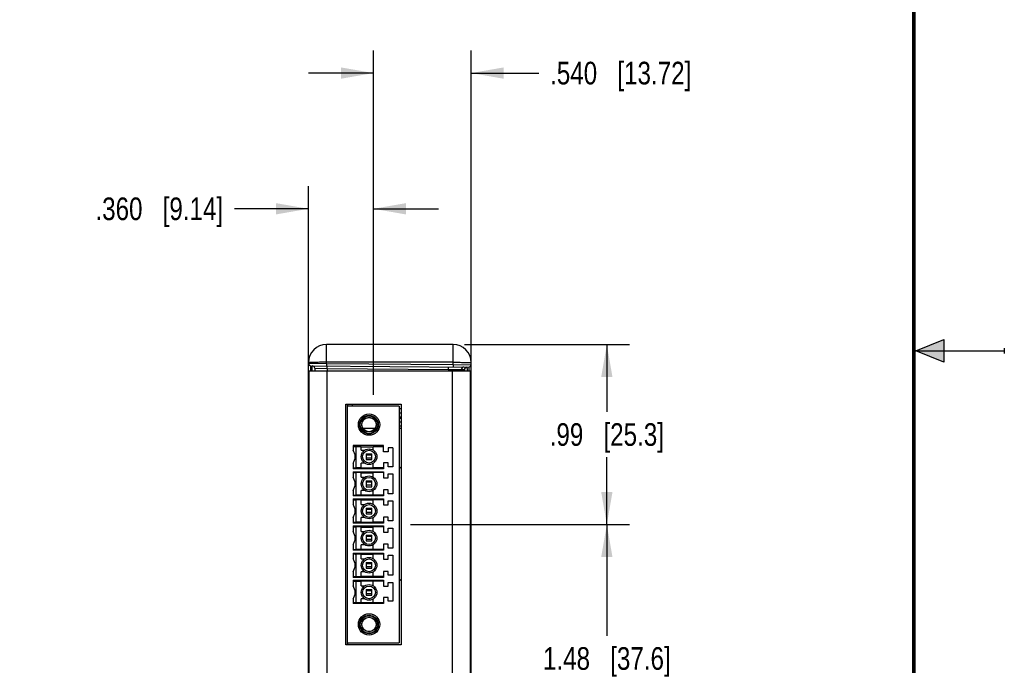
# Model space of a CAD drawing. Header units: inches. Extents: x 0 to 22, y 0 to 17.
# Tile 23 of 33: x 16.6 to 22, y 6.8 to 10.3. Entities that reach past the tile are written whole.
import ezdxf

# ---------------------------------------------------------------- set-up
doc = ezdxf.new("R2010")
doc.units = ezdxf.units.IN
doc.header["$LTSCALE"] = 1.21
doc.header["$MEASUREMENT"] = 0
doc.layers.get('0').update_dxf_attribs({"linetype": 'CONTINUOUS'})
doc.layers.add('COSMETIC', color=7, linetype='CONTINUOUS')
doc.layers.add('DIMENSIONS', color=7, linetype='CONTINUOUS')
doc.styles.get("Standard").update_dxf_attribs({"font": 'txt', "width": 0.8})
doc.dimstyles.new('DIMSTYLE_1', dxfattribs={"dimtxt": 0.125, "dimasz": 0.18, "dimexe": 0.125, "dimexo": 0.0625, "dimgap": 0.0625, "dimtad": 0, "dimtih": 1, "dimtoh": 1, "dimzin": 4, "dimdsep": 46, "dimtxsty": 'STANDARD', "dimblk": '_FILLED', "dimblk1": '_FILLED', "dimblk2": '_FILLED', "dimcen": 0.09, "dimadec": 0, "dimazin": 0, "dimtp": 0.001, "dimtm": 0.001, "dimtfac": 1, "dimtofl": 0, "dimtmove": 0, "dimatfit": 3, "dimldrblk": '_FILLED', "dimfxl": 1, "dimtolj": 1, "dimtzin": 4, "dimarcsym": 0})
doc.dimstyles.new('DIMSTYLE_2', dxfattribs={"dimtxt": 0.125, "dimasz": 0.18, "dimexe": 0.125, "dimexo": 0.0625, "dimgap": 0.0625, "dimtad": 0, "dimtih": 1, "dimtoh": 1, "dimdec": 3, "dimzin": 4, "dimdsep": 46, "dimtxsty": 'STANDARD', "dimblk": '_FILLED', "dimblk1": '_FILLED', "dimblk2": '_FILLED', "dimcen": 0.09, "dimadec": 0, "dimazin": 0, "dimtp": 0.001, "dimtm": 0.001, "dimtfac": 1, "dimtdec": 3, "dimtofl": 0, "dimtmove": 0, "dimatfit": 3, "dimldrblk": '_FILLED', "dimfxl": 1, "dimtolj": 1, "dimtzin": 4, "dimarcsym": 0})

# ---------------------------------------------------------------- blocks, each defined once
blk = doc.blocks.new('_FILLED')
at = {"color": 0, "linetype": 'BYBLOCK'}
blk.add_solid([(0, 0), (-1, 0.174), (-1, -0.174)], dxfattribs=at)
blk = doc.blocks.new('*D2')
at = {"layer": 'DIMENSIONS', "color": 2, "linetype": 'CONTINUOUS'}
for p, q in [((19.0149, 8.5346), (19.9274, 8.5346)), ((19.8024, 8.5346), (19.8024, 8.1622)), ((19.8024, 7.5397), (19.8024, 7.9122)), ((18.7174, 7.5397), (19.9274, 7.5397))]:
    blk.add_line(p, q, dxfattribs=at)
at = {"layer": 'DIMENSIONS', "color": 2, "linetype": 'CONTINUOUS', "xscale": 0.18, "yscale": 0.18, "zscale": 0.18}
for p, rotation in [((19.8024, 8.5346), 90), ((19.8024, 7.5397), 270)]:
    blk.add_blockref('_FILLED', p, dxfattribs=dict(at, rotation=rotation))
at = {"layer": 'DIMENSIONS', "color": 2, "linetype": 'CONTINUOUS', "insert": (19.8024, 8.0997), "char_height": 0.125, "width": 1.025, "attachment_point": 2, "line_spacing_factor": 0.9}
blk.add_mtext('.99{\\Ftxt.shx;\\W1.000000;\\H0.125000; }[25.3]', dxfattribs=at)
blk = doc.blocks.new('*D3')
at = {"layer": 'DIMENSIONS', "color": 2, "linetype": 'CONTINUOUS'}
for p, q in [((18.7174, 7.5397), (19.9274, 7.5397)), ((19.8024, 7.5397), (19.8024, 6.9246)), ((19.8024, 6.0594), (19.8024, 6.6746)), ((18.7174, 6.0594), (19.9274, 6.0594))]:
    blk.add_line(p, q, dxfattribs=at)
at = {"layer": 'DIMENSIONS', "color": 2, "linetype": 'CONTINUOUS', "xscale": 0.18, "yscale": 0.18, "zscale": 0.18}
for p, rotation in [((19.8024, 7.5397), 90), ((19.8024, 6.0594), 270)]:
    blk.add_blockref('_FILLED', p, dxfattribs=dict(at, rotation=rotation))
at = {"layer": 'DIMENSIONS', "color": 2, "linetype": 'CONTINUOUS', "insert": (19.8024, 6.8621), "char_height": 0.125, "width": 1.125, "attachment_point": 2, "line_spacing_factor": 0.9}
blk.add_mtext('1.48{\\Ftxt.shx;\\W1.000000;\\H0.125000; }[37.6]', dxfattribs=at)
blk = doc.blocks.new('*D4')
at = {"layer": 'DIMENSIONS', "color": 2, "linetype": 'CONTINUOUS'}
for p, q in [((18.1524, 6.8626), (18.1524, 9.4096)), ((18.5122, 8.2566), (18.5122, 9.4096)), ((18.1524, 9.2846), (17.7437, 9.2846)), ((18.5122, 9.2846), (18.8722, 9.2846))]:
    blk.add_line(p, q, dxfattribs=at)
at = {"layer": 'DIMENSIONS', "color": 2, "linetype": 'CONTINUOUS', "xscale": 0.18, "yscale": 0.18, "zscale": 0.18}
blk.add_blockref('_FILLED', (18.1524, 9.2846), dxfattribs=at)
at = {"layer": 'DIMENSIONS', "color": 2, "linetype": 'CONTINUOUS', "xscale": 0.18, "yscale": 0.18, "zscale": 0.18, "rotation": 180}
blk.add_blockref('_FILLED', (18.5122, 9.2846), dxfattribs=at)
at = {"layer": 'DIMENSIONS', "color": 2, "linetype": 'CONTINUOUS', "insert": (17.6812, 9.3471), "char_height": 0.125, "width": 1.125, "attachment_point": 3, "line_spacing_factor": 0.9}
blk.add_mtext('.360{\\Ftxt.shx;\\W1.000000;\\H0.125000; }[9.14]', dxfattribs=at)
blk = doc.blocks.new('*D5')
at = {"layer": 'DIMENSIONS', "color": 2, "linetype": 'CONTINUOUS'}
for p, q in [((18.5122, 8.2566), (18.5122, 10.1596)), ((19.0524, 8.3919), (19.0524, 10.1596)), ((18.5122, 10.0346), (18.1522, 10.0346)), ((19.0524, 10.0346), (19.4262, 10.0346))]:
    blk.add_line(p, q, dxfattribs=at)
at = {"layer": 'DIMENSIONS', "color": 2, "linetype": 'CONTINUOUS', "xscale": 0.18, "yscale": 0.18, "zscale": 0.18}
blk.add_blockref('_FILLED', (18.5122, 10.0346), dxfattribs=at)
at = {"layer": 'DIMENSIONS', "color": 2, "linetype": 'CONTINUOUS', "xscale": 0.18, "yscale": 0.18, "zscale": 0.18, "rotation": 180}
blk.add_blockref('_FILLED', (19.0524, 10.0346), dxfattribs=at)
at = {"layer": 'DIMENSIONS', "color": 2, "linetype": 'CONTINUOUS', "insert": (19.4887, 10.0971), "char_height": 0.125, "width": 1.225, "attachment_point": 1, "line_spacing_factor": 0.9}
blk.add_mtext('.540{\\Ftxt.shx;\\W1.000000;\\H0.125000; }[13.72]', dxfattribs=at)

msp = doc.modelspace()

# ---------------------------------------------------------------- hatches: boundary and pattern name
at = {"linetype": 'CONTINUOUS'}
msp.add_hatch(color=2, dxfattribs=at).paths.add_polyline_path([(21.6663, 8.5625), (21.6663, 8.4375), (21.51, 8.5)])

# ---------------------------------------------------------------- linework, layer by layer
at = {"color": 2, "linetype": 'CONTINUOUS'}
for p, q in [((21.51, 8.5), (21.6663, 8.5625)), ((21.6663, 8.5625), (21.6663, 8.4375)), ((21.51, 8.5), (22, 8.5)), ((21.6663, 8.4375), (21.51, 8.5)), ((22, 8.515), (22, 8.485))]:
    msp.add_line(p, q, dxfattribs=at)
at = {"color": 7, "linetype": 'CONTINUOUS'}
for p, q in [((18.2524, 8.4303), (18.2524, 8.5346)), ((18.9524, 8.5346), (18.2524, 8.5346)), ((18.9524, 8.4242), (18.9524, 8.5346)), ((18.1524, 5.1656), (18.1524, 8.4346)), ((18.1524, 8.4308), (18.2524, 8.4303)), ((18.166, 8.3896), (18.1661, 8.417)), ((18.1661, 8.417), (19.0385, 8.4094)), ((18.1739, 8.3896), (18.1738, 8.4169)), ((18.1874, 8.4031), (18.1874, 8.3896)), ((18.1874, 8.4031), (18.2562, 8.4024)), ((18.2524, 8.4303), (18.2523, 8.4162)), ((18.9524, 8.4363), (18.2524, 8.4363)), ((18.2524, 8.4303), (18.9524, 8.4242)), ((18.2562, 8.4024), (18.2561, 8.4162)), ((18.2562, 8.4024), (18.2562, 8.3896)), ((18.2562, 8.4024), (18.9264, 8.3966)), ((18.9264, 8.3966), (18.9263, 8.4104)), ((18.9264, 8.3966), (18.9264, 8.3896)), ((18.9264, 8.3966), (18.9976, 8.3958)), ((18.9524, 8.4242), (18.9523, 8.4101)), ((18.9524, 8.4242), (19.0524, 8.4232)), ((18.9976, 8.3958), (18.9976, 8.3896)), ((18.9976, 8.3958), (19.0147, 8.3957)), ((19.0385, 8.4094), (19.0387, 8.3896)), ((19.0524, 5.1656), (19.0524, 8.4346)), ((18.1524, 8.337), (18.1549, 8.337)), ((19.0524, 8.3294), (19.0464, 8.3294)), ((18.1524, 8.3264), (18.1549, 8.3264)), ((18.1524, 8.2863), (18.1524, 8.2861)), ((18.1524, 8.286), (18.1524, 8.2861)), ((18.1524, 8.286), (18.1524, 8.286)), ((18.1535, 8.2971), (18.1549, 8.2952)), ((18.1549, 8.1957), (18.1524, 8.1957)), ((18.3694, 6.8754), (18.3694, 8.2041)), ((18.6549, 8.1941), (18.3694, 8.1941)), ((18.394, 8.2041), (18.394, 8.1941)), ((18.6549, 8.1941), (18.6549, 6.8854)), ((18.6649, 8.1794), (18.6549, 8.1796)), ((18.6649, 8.1544), (18.6549, 8.1546)), ((18.6549, 8.1346), (18.6649, 8.1344)), ((18.6649, 8.1254), (18.6549, 8.1255)), ((18.4539, 8.0716), (18.5212, 8.0716)), ((18.6649, 8.1054), (18.6549, 8.1055)), ((18.6549, 8.0855), (18.6649, 8.0854)), ((18.6549, 8.0716), (18.6649, 8.0716)), ((18.399, 7.9758), (18.399, 7.9508)), ((18.5683, 7.9758), (18.399, 7.9758)), ((18.4147, 7.9708), (18.4147, 7.8525)), ((18.4147, 7.9708), (18.4442, 7.9708)), ((18.4442, 7.951), (18.4442, 7.9708)), ((18.4442, 7.9698), (18.5112, 7.9698)), ((18.4442, 7.951), (18.4639, 7.951)), ((18.5112, 7.951), (18.5112, 7.9708)), ((18.5112, 7.9708), (18.5683, 7.9708)), ((18.5683, 7.9423), (18.5683, 7.9758)), ((18.5939, 7.9639), (18.5939, 7.9423)), ((18.6194, 7.9639), (18.5939, 7.9639)), ((18.6194, 7.9639), (18.6194, 7.8594)), ((18.4718, 7.9305), (18.4718, 7.899)), ((18.4718, 7.9305), (18.5033, 7.9305)), ((18.5033, 7.923), (18.4718, 7.923)), ((18.5033, 7.9065), (18.4718, 7.9065)), ((18.4718, 7.899), (18.5033, 7.899)), ((18.5033, 7.899), (18.5033, 7.9305)), ((18.5939, 7.9423), (18.5683, 7.9423)), ((18.399, 7.8787), (18.399, 7.8476)), ((18.5683, 7.8476), (18.399, 7.8476)), ((18.4442, 7.8525), (18.4147, 7.8525)), ((18.4442, 7.8525), (18.4442, 7.8784)), ((18.4639, 7.8784), (18.4442, 7.8784)), ((18.4442, 7.8535), (18.5112, 7.8535)), ((18.5112, 7.8525), (18.5112, 7.8784)), ((18.5683, 7.8525), (18.5112, 7.8525)), ((18.5683, 7.8811), (18.5683, 7.8476)), ((18.5939, 7.8811), (18.5683, 7.8811)), ((18.5939, 7.8594), (18.5939, 7.8811)), ((18.6194, 7.8594), (18.5939, 7.8594)), ((18.399, 7.8319), (18.399, 7.8008)), ((18.399, 7.8319), (18.5683, 7.8319)), ((18.4147, 7.8269), (18.4147, 7.7025)), ((18.4442, 7.8269), (18.4147, 7.8269)), ((18.4442, 7.801), (18.4442, 7.8269)), ((18.4442, 7.8259), (18.5112, 7.8259)), ((18.4442, 7.801), (18.4639, 7.801)), ((18.5112, 7.801), (18.5112, 7.8269)), ((18.5683, 7.8269), (18.5112, 7.8269)), ((18.5683, 7.8319), (18.5683, 7.7984)), ((18.5683, 7.7984), (18.5939, 7.7984)), ((18.5939, 7.7984), (18.5939, 7.8201)), ((18.5939, 7.8201), (18.6194, 7.8201)), ((18.6194, 7.8201), (18.6194, 7.7094)), ((18.4718, 7.7805), (18.4718, 7.749)), ((18.4718, 7.7805), (18.5033, 7.7805)), ((18.5033, 7.773), (18.4718, 7.773)), ((18.5033, 7.7565), (18.4718, 7.7565)), ((18.4718, 7.749), (18.5033, 7.749)), ((18.5033, 7.749), (18.5033, 7.7805)), ((18.5683, 7.7311), (18.5683, 7.6976)), ((18.5939, 7.7311), (18.5683, 7.7311)), ((18.5939, 7.7094), (18.5939, 7.7311)), ((18.399, 7.7287), (18.399, 7.6976)), ((18.5683, 7.6976), (18.399, 7.6976)), ((18.399, 7.6819), (18.399, 7.6508)), ((18.399, 7.6819), (18.5683, 7.6819)), ((18.4442, 7.7025), (18.4147, 7.7025)), ((18.4147, 7.6769), (18.4147, 7.5525)), ((18.4442, 7.6769), (18.4147, 7.6769)), ((18.4442, 7.7025), (18.4442, 7.7284)), ((18.4639, 7.7284), (18.4442, 7.7284)), ((18.4442, 7.7035), (18.5112, 7.7035)), ((18.4442, 7.651), (18.4442, 7.6769)), ((18.4442, 7.6759), (18.5112, 7.6759)), ((18.5112, 7.7025), (18.5112, 7.7284)), ((18.5683, 7.7025), (18.5112, 7.7025)), ((18.5112, 7.651), (18.5112, 7.6769)), ((18.5683, 7.6769), (18.5112, 7.6769)), ((18.5683, 7.6819), (18.5683, 7.6484)), ((18.6194, 7.7094), (18.5939, 7.7094)), ((18.4442, 7.651), (18.4639, 7.651)), ((18.4718, 7.6305), (18.4718, 7.599)), ((18.4718, 7.6305), (18.5033, 7.6305)), ((18.5033, 7.623), (18.4718, 7.623)), ((18.5033, 7.599), (18.5033, 7.6305)), ((18.5683, 7.6484), (18.5939, 7.6484)), ((18.5939, 7.6484), (18.5939, 7.6701)), ((18.5939, 7.6701), (18.6194, 7.6701)), ((18.6194, 7.6701), (18.6194, 7.5594)), ((18.399, 7.5787), (18.399, 7.5476)), ((18.4442, 7.5525), (18.4442, 7.5784)), ((18.4639, 7.5784), (18.4442, 7.5784)), ((18.5033, 7.6065), (18.4718, 7.6065)), ((18.4718, 7.599), (18.5033, 7.599)), ((18.5112, 7.5525), (18.5112, 7.5784)), ((18.5683, 7.5811), (18.5683, 7.5476)), ((18.5939, 7.5811), (18.5683, 7.5811)), ((18.5939, 7.5594), (18.5939, 7.5811)), ((18.5683, 7.5476), (18.399, 7.5476)), ((18.399, 7.5319), (18.399, 7.5008)), ((18.399, 7.5319), (18.5683, 7.5319)), ((18.4442, 7.5525), (18.4147, 7.5525)), ((18.4147, 7.5269), (18.4147, 7.4025)), ((18.4442, 7.5269), (18.4147, 7.5269)), ((18.4442, 7.5535), (18.5112, 7.5535)), ((18.4442, 7.501), (18.4442, 7.5269)), ((18.4442, 7.5259), (18.5112, 7.5259)), ((18.5683, 7.5525), (18.5112, 7.5525)), ((18.5112, 7.501), (18.5112, 7.5269)), ((18.5683, 7.5269), (18.5112, 7.5269)), ((18.5683, 7.5319), (18.5683, 7.4984)), ((18.6194, 7.5594), (18.5939, 7.5594)), ((18.5939, 7.4984), (18.5939, 7.5201)), ((18.5939, 7.5201), (18.6194, 7.5201)), ((18.6194, 7.5201), (18.6194, 7.4094)), ((18.4442, 7.501), (18.4639, 7.501)), ((18.4718, 7.4805), (18.4718, 7.449)), ((18.4718, 7.4805), (18.5033, 7.4805)), ((18.5033, 7.473), (18.4718, 7.473)), ((18.5033, 7.449), (18.5033, 7.4805)), ((18.5683, 7.4984), (18.5939, 7.4984)), ((18.399, 7.4287), (18.399, 7.3976)), ((18.4442, 7.4025), (18.4442, 7.4284)), ((18.4639, 7.4284), (18.4442, 7.4284)), ((18.5033, 7.4565), (18.4718, 7.4565)), ((18.4718, 7.449), (18.5033, 7.449)), ((18.5112, 7.4025), (18.5112, 7.4284)), ((18.5683, 7.4311), (18.5683, 7.3976)), ((18.5939, 7.4311), (18.5683, 7.4311)), ((18.5939, 7.4094), (18.5939, 7.4311)), ((18.6194, 7.4094), (18.5939, 7.4094)), ((18.5683, 7.3976), (18.399, 7.3976)), ((18.399, 7.3819), (18.399, 7.3508)), ((18.399, 7.3819), (18.5683, 7.3819)), ((18.4442, 7.4025), (18.4147, 7.4025)), ((18.4147, 7.3769), (18.4147, 7.2525)), ((18.4442, 7.3769), (18.4147, 7.3769)), ((18.4442, 7.4035), (18.5112, 7.4035)), ((18.4442, 7.351), (18.4442, 7.3769)), ((18.4442, 7.3759), (18.5112, 7.3759)), ((18.4442, 7.351), (18.4639, 7.351)), ((18.5683, 7.4025), (18.5112, 7.4025)), ((18.5112, 7.351), (18.5112, 7.3769)), ((18.5683, 7.3769), (18.5112, 7.3769)), ((18.5683, 7.3819), (18.5683, 7.3484)), ((18.5939, 7.3484), (18.5939, 7.3701)), ((18.5939, 7.3701), (18.6194, 7.3701)), ((18.6194, 7.3701), (18.6194, 7.2594)), ((18.4718, 7.3305), (18.4718, 7.299)), ((18.4718, 7.3305), (18.5033, 7.3305)), ((18.5033, 7.323), (18.4718, 7.323)), ((18.5033, 7.3065), (18.4718, 7.3065)), ((18.4718, 7.299), (18.5033, 7.299)), ((18.5033, 7.299), (18.5033, 7.3305)), ((18.5683, 7.3484), (18.5939, 7.3484)), ((18.399, 7.2787), (18.399, 7.2476)), ((18.5683, 7.2476), (18.399, 7.2476)), ((18.4147, 7.2525), (18.4442, 7.2525)), ((18.4442, 7.2525), (18.4442, 7.2784)), ((18.4639, 7.2784), (18.4442, 7.2784)), ((18.5112, 7.2535), (18.4442, 7.2535)), ((18.5112, 7.2525), (18.5112, 7.2784)), ((18.5683, 7.2525), (18.5112, 7.2525)), ((18.5683, 7.2811), (18.5683, 7.2476)), ((18.5939, 7.2811), (18.5683, 7.2811)), ((18.5939, 7.2594), (18.5939, 7.2811)), ((18.6194, 7.2594), (18.5939, 7.2594)), ((18.399, 7.2319), (18.399, 7.2008)), ((18.399, 7.2319), (18.5683, 7.2319)), ((18.4147, 7.2269), (18.4147, 7.1086)), ((18.4147, 7.2269), (18.4442, 7.2269)), ((18.4442, 7.201), (18.4442, 7.2269)), ((18.5112, 7.2259), (18.4442, 7.2259)), ((18.4442, 7.201), (18.4639, 7.201)), ((18.5112, 7.201), (18.5112, 7.2269)), ((18.5683, 7.2269), (18.5112, 7.2269)), ((18.5683, 7.2319), (18.5683, 7.1984)), ((18.5683, 7.1984), (18.5939, 7.1984)), ((18.5939, 7.1984), (18.5939, 7.2201)), ((18.5939, 7.2201), (18.6194, 7.2201)), ((18.6194, 7.2201), (18.6194, 7.1155)), ((18.4718, 7.1805), (18.4718, 7.149)), ((18.4718, 7.1805), (18.5033, 7.1805)), ((18.5033, 7.173), (18.4718, 7.173)), ((18.5033, 7.1565), (18.4718, 7.1565)), ((18.4718, 7.149), (18.5033, 7.149)), ((18.5033, 7.149), (18.5033, 7.1805)), ((18.5683, 7.1372), (18.5683, 7.1037)), ((18.5939, 7.1372), (18.5683, 7.1372)), ((18.5939, 7.1155), (18.5939, 7.1372)), ((18.399, 7.1287), (18.399, 7.1037)), ((18.5683, 7.1037), (18.399, 7.1037)), ((18.4147, 7.1086), (18.4442, 7.1086)), ((18.4442, 7.1086), (18.4442, 7.1284)), ((18.4639, 7.1284), (18.4442, 7.1284)), ((18.4442, 7.1096), (18.5112, 7.1096)), ((18.5112, 7.1086), (18.5112, 7.1284)), ((18.5112, 7.1086), (18.5683, 7.1086)), ((18.6194, 7.1155), (18.5939, 7.1155)), ((18.3694, 6.8854), (18.6549, 6.8854))]:
    msp.add_line(p, q, dxfattribs=at)
at = {"color": 3, "linetype": 'CONTINUOUS'}
for p, q in [((18.1549, 8.3896), (18.1549, 5.2106)), ((18.1549, 8.3896), (19.0464, 8.3896)), ((18.2549, 8.3896), (18.2549, 5.2106)), ((18.9464, 8.3896), (18.9464, 5.2106)), ((19.0464, 8.3896), (19.0464, 5.2106)), ((18.3594, 6.8754), (18.3594, 8.2041)), ((18.3594, 8.2041), (18.6649, 8.2041)), ((18.6649, 8.2041), (18.6649, 6.8754)), ((18.6649, 6.8754), (18.3594, 6.8754))]:
    msp.add_line(p, q, dxfattribs=at)
at = {"color": 7, "linetype": 'CONTINUOUS', "const_width": 0.02}
msp.add_lwpolyline([(21.5, 0.5), (21.5, 16.5)], dxfattribs=at)
at = {"color": 7, "linetype": 'CONTINUOUS'}
for centre, radius in [((18.4876, 8.0919), 0.0591), ((18.4876, 8.0919), 0.0512), ((18.4876, 8.0919), 0.0482), ((18.4876, 8.0919), 0.0404), ((18.4876, 8.0919), 0.0394), ((18.4876, 7.9147), 0.0433), ((18.4876, 7.9147), 0.0354), ((18.4876, 7.7647), 0.0433), ((18.4876, 7.7647), 0.0354), ((18.4876, 7.6147), 0.0433), ((18.4876, 7.6147), 0.0354), ((18.4876, 7.4647), 0.0433), ((18.4876, 7.4647), 0.0354), ((18.4876, 7.3147), 0.0433), ((18.4876, 7.3147), 0.0354), ((18.4876, 7.1647), 0.0433), ((18.4876, 7.1647), 0.0354), ((18.4876, 6.9876), 0.0591), ((18.4876, 6.9876), 0.0512), ((18.4876, 6.9876), 0.0482), ((18.4876, 6.9876), 0.0404), ((18.4876, 6.9876), 0.0394)]:
    msp.add_circle(centre, radius, dxfattribs=at)
for centre, radius, start, end in [((18.2524, 8.4346), 0.1, 90, 180), ((18.9524, 8.4346), 0.1, 0, 90), ((18.1662, 8.4308), 0.0138, 180, 269.5), ((18.1737, 8.4031), 0.0138, 0, 89.5), ((19.0114, 8.3958), 0.0138, 89.5189, 180.0182), ((19.0284, 8.3957), 0.0138, 89.5189, 180.0182), ((19.0387, 8.4232), 0.0138, 269.5, 0), ((18.1724, 8.2858), 0.02, 180, 208.891), ((18.3498, 7.9147), 0.061, 323.7507, 36.2493), ((18.3498, 7.7647), 0.061, 323.7507, 36.2493), ((18.3498, 7.6147), 0.061, 323.7507, 36.2493), ((18.3498, 7.4647), 0.061, 323.7507, 36.2493), ((18.3498, 7.3147), 0.061, 323.7507, 36.2493), ((18.3498, 7.1647), 0.061, 323.7507, 36.2493)]:
    msp.add_arc(centre, radius, start, end, dxfattribs=at)
for points, knots in [([(18.2524, 8.4363), (18.2459, 8.4363), (18.2332, 8.4363), (18.2147, 8.4362), (18.1976, 8.436), (18.1846, 8.4359), (18.1754, 8.4357), (18.1696, 8.4355), (18.1645, 8.4354), (18.1604, 8.4353), (18.1571, 8.4351), (18.1549, 8.435), (18.1536, 8.4348), (18.153, 8.4348), (18.1527, 8.4347), (18.1524, 8.4346), (18.1524, 8.4346)], [0, 0, 0, 0, 0.194941, 0.382438, 0.555198, 0.706652, 0.772527, 0.830957, 0.8814, 0.923357, 0.956433, 0.980323, 0.988747, 0.99481, 0.998521, 1, 1, 1, 1]), ([(18.9524, 8.4363), (18.9589, 8.4363), (18.9717, 8.4363), (18.9902, 8.4362), (19.0073, 8.436), (19.0203, 8.4359), (19.0295, 8.4357), (19.0353, 8.4355), (19.0404, 8.4354), (19.0445, 8.4353), (19.0478, 8.4351), (19.05, 8.435), (19.0513, 8.4348), (19.0519, 8.4348), (19.0522, 8.4347), (19.0524, 8.4346), (19.0524, 8.4346)], [0, 0, 0, 0, 0.194941, 0.382438, 0.555198, 0.706652, 0.772527, 0.830957, 0.8814, 0.923357, 0.956433, 0.980323, 0.988747, 0.99481, 0.998521, 1, 1, 1, 1]), ([(19.0147, 8.3957), (19.0148, 8.3957), (19.015, 8.395), (19.0152, 8.394), (19.0154, 8.392), (19.0156, 8.3905), (19.0156, 8.3896)], [0, 0, 0, 0, 0.074139, 0.264091, 0.573574, 1, 1, 1, 1]), ([(19.0286, 8.4095), (19.0287, 8.4095), (19.0288, 8.4088), (19.029, 8.408), (19.0291, 8.4063), (19.0293, 8.4041), (19.0295, 8.4013), (19.0297, 8.3964), (19.0298, 8.3924), (19.0299, 8.3896)], [0, 0, 0, 0, 0.018755, 0.068189, 0.149164, 0.261245, 0.403609, 0.575132, 1, 1, 1, 1]), ([(18.1524, 8.3008), (18.1524, 8.2999), (18.1527, 8.2986), (18.1533, 8.2974), (18.1535, 8.2971)], [0, 0, 0, 0, 0.740958, 1, 1, 1, 1]), ([(18.1524, 8.2889), (18.1524, 8.2884), (18.1527, 8.2863), (18.1538, 8.2844), (18.1549, 8.2833)], [0, 0, 0, 0, 0.239832, 1, 1, 1, 1]), ([(18.1524, 8.2858), (18.1524, 8.2833), (18.1531, 8.28), (18.1545, 8.2771), (18.1549, 8.2764)], [0, 0, 0, 0, 0.755766, 1, 1, 1, 1]), ([(18.399, 7.9711), (18.399, 7.9711), (18.3991, 7.9711), (18.3993, 7.9711), (18.3997, 7.971), (18.4002, 7.971), (18.4009, 7.971), (18.4017, 7.971), (18.4026, 7.9709), (18.404, 7.9709), (18.4061, 7.9709), (18.4088, 7.9709), (18.4117, 7.9708), (18.4137, 7.9708), (18.4147, 7.9708)], [0, 0, 0, 0, 0.005152, 0.019651, 0.043516, 0.0766, 0.118564, 0.168984, 0.227426, 0.293318, 0.444725, 0.617482, 0.80518, 1, 1, 1, 1]), ([(18.399, 7.8522), (18.399, 7.8523), (18.3991, 7.8523), (18.3993, 7.8523), (18.3997, 7.8523), (18.4002, 7.8524), (18.4009, 7.8524), (18.4017, 7.8524), (18.4026, 7.8524), (18.404, 7.8525), (18.4061, 7.8525), (18.4088, 7.8525), (18.4117, 7.8525), (18.4137, 7.8525), (18.4147, 7.8525)], [0, 0, 0, 0, 0.005152, 0.019649, 0.043512, 0.076596, 0.118562, 0.168985, 0.227429, 0.293321, 0.444727, 0.617479, 0.805179, 1, 1, 1, 1]), ([(18.399, 7.8272), (18.399, 7.8272), (18.3991, 7.8272), (18.3993, 7.8272), (18.3997, 7.8271), (18.4002, 7.8271), (18.4009, 7.8271), (18.4017, 7.8271), (18.4026, 7.827), (18.404, 7.827), (18.4061, 7.827), (18.4088, 7.827), (18.4117, 7.8269), (18.4137, 7.8269), (18.4147, 7.8269)], [0, 0, 0, 0, 0.005152, 0.019651, 0.043516, 0.0766, 0.118564, 0.168984, 0.227426, 0.293318, 0.444725, 0.617482, 0.80518, 1, 1, 1, 1]), ([(18.399, 7.7022), (18.399, 7.7023), (18.3991, 7.7023), (18.3993, 7.7023), (18.3997, 7.7023), (18.4002, 7.7024), (18.4009, 7.7024), (18.4017, 7.7024), (18.4026, 7.7024), (18.404, 7.7025), (18.4061, 7.7025), (18.4088, 7.7025), (18.4117, 7.7025), (18.4137, 7.7025), (18.4147, 7.7025)], [0, 0, 0, 0, 0.005152, 0.019649, 0.043512, 0.076596, 0.118562, 0.168985, 0.227429, 0.293321, 0.444727, 0.617479, 0.805179, 1, 1, 1, 1]), ([(18.399, 7.6772), (18.399, 7.6772), (18.3991, 7.6772), (18.3993, 7.6772), (18.3997, 7.6771), (18.4002, 7.6771), (18.4009, 7.6771), (18.4017, 7.6771), (18.4026, 7.677), (18.404, 7.677), (18.4061, 7.677), (18.4088, 7.677), (18.4117, 7.6769), (18.4137, 7.6769), (18.4147, 7.6769)], [0, 0, 0, 0, 0.005152, 0.019651, 0.043516, 0.0766, 0.118564, 0.168984, 0.227426, 0.293318, 0.444725, 0.617482, 0.80518, 1, 1, 1, 1]), ([(18.399, 7.5522), (18.399, 7.5523), (18.3991, 7.5523), (18.3993, 7.5523), (18.3997, 7.5523), (18.4002, 7.5524), (18.4009, 7.5524), (18.4017, 7.5524), (18.4026, 7.5524), (18.404, 7.5525), (18.4061, 7.5525), (18.4088, 7.5525), (18.4117, 7.5525), (18.4137, 7.5525), (18.4147, 7.5525)], [0, 0, 0, 0, 0.005152, 0.019649, 0.043512, 0.076596, 0.118562, 0.168985, 0.227429, 0.293321, 0.444727, 0.617479, 0.805179, 1, 1, 1, 1]), ([(18.399, 7.5272), (18.399, 7.5272), (18.3991, 7.5272), (18.3993, 7.5272), (18.3997, 7.5271), (18.4002, 7.5271), (18.4009, 7.5271), (18.4017, 7.5271), (18.4026, 7.527), (18.404, 7.527), (18.4061, 7.527), (18.4088, 7.527), (18.4117, 7.5269), (18.4137, 7.5269), (18.4147, 7.5269)], [0, 0, 0, 0, 0.005152, 0.019651, 0.043516, 0.0766, 0.118564, 0.168984, 0.227426, 0.293318, 0.444725, 0.617482, 0.80518, 1, 1, 1, 1]), ([(18.399, 7.4022), (18.399, 7.4023), (18.3991, 7.4023), (18.3993, 7.4023), (18.3997, 7.4023), (18.4002, 7.4024), (18.4009, 7.4024), (18.4017, 7.4024), (18.4026, 7.4024), (18.404, 7.4025), (18.4061, 7.4025), (18.4088, 7.4025), (18.4117, 7.4025), (18.4137, 7.4025), (18.4147, 7.4025)], [0, 0, 0, 0, 0.005152, 0.019649, 0.043512, 0.076596, 0.118562, 0.168985, 0.227429, 0.293321, 0.444727, 0.617479, 0.805179, 1, 1, 1, 1]), ([(18.399, 7.3772), (18.399, 7.3772), (18.3991, 7.3772), (18.3993, 7.3772), (18.3997, 7.3771), (18.4002, 7.3771), (18.4009, 7.3771), (18.4017, 7.3771), (18.4026, 7.377), (18.404, 7.377), (18.4061, 7.377), (18.4088, 7.377), (18.4117, 7.3769), (18.4137, 7.3769), (18.4147, 7.3769)], [0, 0, 0, 0, 0.005152, 0.019651, 0.043516, 0.0766, 0.118564, 0.168984, 0.227426, 0.293318, 0.444725, 0.617482, 0.80518, 1, 1, 1, 1]), ([(18.399, 7.2522), (18.399, 7.2523), (18.3991, 7.2523), (18.3993, 7.2523), (18.3997, 7.2523), (18.4002, 7.2524), (18.4009, 7.2524), (18.4017, 7.2524), (18.4026, 7.2524), (18.404, 7.2525), (18.4061, 7.2525), (18.4088, 7.2525), (18.4117, 7.2525), (18.4137, 7.2525), (18.4147, 7.2525)], [0, 0, 0, 0, 0.005152, 0.019649, 0.043512, 0.076596, 0.118562, 0.168985, 0.227429, 0.293321, 0.444727, 0.617479, 0.805179, 1, 1, 1, 1]), ([(18.399, 7.2272), (18.399, 7.2272), (18.3991, 7.2272), (18.3993, 7.2272), (18.3997, 7.2271), (18.4002, 7.2271), (18.4009, 7.2271), (18.4017, 7.2271), (18.4026, 7.227), (18.404, 7.227), (18.4061, 7.227), (18.4088, 7.227), (18.4117, 7.2269), (18.4137, 7.2269), (18.4147, 7.2269)], [0, 0, 0, 0, 0.005152, 0.019651, 0.043516, 0.0766, 0.118564, 0.168984, 0.227426, 0.293318, 0.444725, 0.617482, 0.80518, 1, 1, 1, 1]), ([(18.399, 7.1083), (18.399, 7.1084), (18.3991, 7.1084), (18.3993, 7.1084), (18.3997, 7.1084), (18.4002, 7.1085), (18.4009, 7.1085), (18.4017, 7.1085), (18.4026, 7.1085), (18.404, 7.1086), (18.4061, 7.1086), (18.4088, 7.1086), (18.4117, 7.1086), (18.4137, 7.1086), (18.4147, 7.1086)], [0, 0, 0, 0, 0.005152, 0.019649, 0.043512, 0.076596, 0.118562, 0.168985, 0.227429, 0.293321, 0.444727, 0.617479, 0.805179, 1, 1, 1, 1])]:
    msp.add_open_spline(points, degree=3, knots=knots, dxfattribs=at)
at = {"layer": 'COSMETIC', "color": 4, "linetype": 'CONTINUOUS'}
for p, q in [((18.3694, 8.2041), (18.3694, 8.1941)), ((18.3694, 6.8854), (18.3694, 6.8754))]:
    msp.add_line(p, q, dxfattribs=at)
at = {"layer": 'COSMETIC', "color": 7, "linetype": 'CONTINUOUS'}
for p, q in [((18.4539, 8.0716), (18.5212, 8.0716)), ((18.6549, 8.0716), (18.6649, 8.0716))]:
    msp.add_line(p, q, dxfattribs=at)
at = {"layer": 'COSMETIC', "color": 2, "linetype": 'CONTINUOUS'}
for p, q in [((18.6549, 7.8492), (18.6649, 7.8592)), ((18.6549, 7.227), (18.6649, 7.237))]:
    msp.add_line(p, q, dxfattribs=at)

# ---------------------------------------------------------------- dimensions: what is measured, and where the dimension line sits
at = {"layer": 'DIMENSIONS', "color": 2, "linetype": 'CONTINUOUS'}
for base, p1, p2, angle, dimstyle, picture, middle in [((18.5122, 10.0346), (19.0524, 8.3294), (18.5122, 8.1941), 180, 'DIMSTYLE_2', '*D5', (20.1012, 10.0346)), ((19.8024, 7.5397), (18.9524, 8.5346), (18.6549, 7.5397), 270, 'DIMSTYLE_1', '*D2', (19.8024, 8.0372)), ((19.8024, 7.5397), (18.6549, 6.0594), (18.6549, 7.5397), 90, 'DIMSTYLE_1', '*D3', (19.8024, 6.7996))]:
    dim = msp.add_linear_dim(base=base, p1=p1, p2=p2, angle=angle, dimstyle=dimstyle, dxfattribs=at)
    dim.commit()
    dim.dimension.update_dxf_attribs({"geometry": picture, "text_midpoint": middle, "dimtype": 160})
dim = msp.add_linear_dim(base=(18.5122, 9.2846), p1=(18.1524, 6.8001), p2=(18.5122, 8.1941), dimstyle='DIMSTYLE_2', dxfattribs=at)
dim.commit()
dim.dimension.update_dxf_attribs({"geometry": '*D4', "text_midpoint": (17.1187, 9.2846), "dimtype": 160})

doc.saveas('drawing.dxf')
